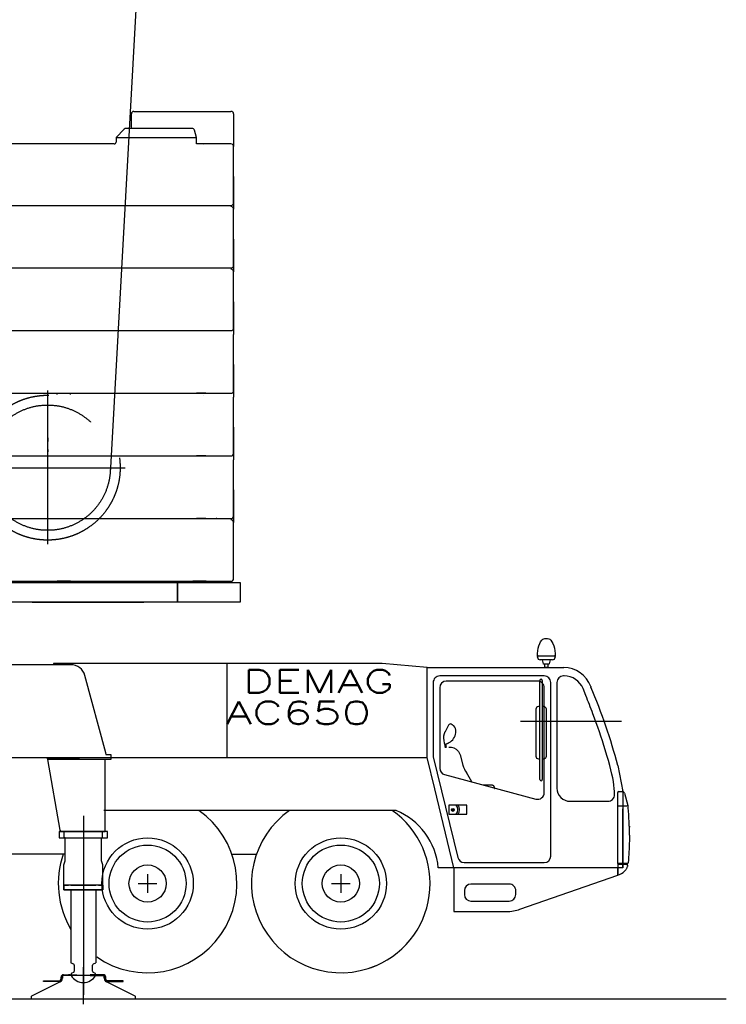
# Model space of a CAD drawing. Extents: x 2355 to 145802, y 9919 to 95870.
# Tile 57 of 60: x 140391 to 145802, y 9919 to 17463. Entities that reach past the tile are written whole.
import ezdxf
from ezdxf.enums import TextEntityAlignment as Align

# ---------------------------------------------------------------- set-up
doc = ezdxf.new("R2010")
doc.units = 0
doc.header["$LTSCALE"] = 87.5
doc.linetypes.add('CENTER', pattern=[50.5, 30, -9, 2.5, -9])
doc.linetypes.add('HIDDEN', pattern=[12.6, 8.4, -4.2])
doc.layers.get('0').update_dxf_attribs({"linetype": 'CONTINUOUS'})
doc.layers.add('1', color=7, linetype='CONTINUOUS')
doc.layers.add('11', color=7, linetype='CONTINUOUS')
doc.styles.get("Standard").update_dxf_attribs({"font": 'txt', "bigfont": 'bigfont'})

# ---------------------------------------------------------------- blocks, each defined once
blk = doc.blocks.new('*G142')
at = {"layer": '11', "color": 7, "linetype": 'CONTINUOUS'}
for p, q in [((142850.000611, 10916.568515), (142850.000611, 10772.568515)), ((142778.000611, 10844.568515), (142922.000611, 10844.568515))]:
    blk.add_line(p, q, dxfattribs=at)
blk = doc.blocks.new('*G143')
at = {"layer": '11', "color": 7, "linetype": 'CONTINUOUS'}
for p, q in [((141370.000306, 10916.568515), (141370.000306, 10772.568515)), ((141298.000306, 10844.568515), (141442.000306, 10844.568515))]:
    blk.add_line(p, q, dxfattribs=at)
blk = doc.blocks.new('*G149')
at = {"layer": '11', "color": 7, "linetype": 'CENTER'}
for p, q in [((140878.415621, 10241.380436), (140878.415621, 10083.953601)), ((140878.415621, 10241.380436), (140878.415621, 10083.953601)), ((140878.415621, 9919.0862), (140878.415621, 10203.863269))]:
    blk.add_line(p, q, dxfattribs=at)
at = {"layer": '11', "color": 7, "linetype": 'CONTINUOUS'}
for p, q in [((140707.416476, 10111.685306), (140707.416476, 10127.99924)), ((140713.416232, 10127.99924), (140713.416232, 10111.687976)), ((140726.41672, 10139.999134), (140718.415011, 10135.380298)), ((140718.415011, 10135.380298), (140718.415011, 10124.305469)), ((140718.415011, 10124.305469), (140718.415011, 10118.114597)), ((140725.415743, 10145.999271), (140827.417696, 10145.999271)), ((140733.417452, 10139.999134), (140726.41672, 10139.999134)), ((141030.417574, 10139.999134), (140733.417452, 10139.999134)), ((140768.415011, 10145.999271), (140764.215792, 10145.999271)), ((140776.41672, 10145.999271), (140768.415011, 10145.999271)), ((140827.417696, 10145.999271), (140827.417696, 10139.999515)), ((140929.416598, 10145.999271), (140929.416598, 10139.999515)), ((141031.415499, 10145.999271), (140929.416598, 10145.999271)), ((140929.416598, 10139.999515), (141031.415499, 10139.999515)), ((141038.419283, 10135.380298), (141030.417574, 10139.999134)), ((141038.419283, 10124.304706), (141038.419283, 10135.380298)), ((141038.419283, 10118.113834), (141038.419283, 10124.304706)), ((141043.415011, 10127.99924), (141043.415011, 10111.687976)), ((141049.414767, 10111.685306), (141049.414767, 10127.99924)), ((140701.792086, 10091.261036), (140481.186617, 9981.379062)), ((140573.493136, 10093.687946), (140573.493136, 10099.68732)), ((140573.493136, 10099.68732), (140695.416964, 10099.68732)), ((140695.416964, 10093.687946), (140573.493136, 10093.687946)), ((141275.644625, 9981.379062), (141055.042208, 10091.260654)), ((141061.414278, 10093.687946), (141183.341158, 10093.687946)), ((141183.341158, 10099.68732), (141061.41733, 10099.68732)), ((141183.341158, 10093.687946), (141183.341158, 10099.68732)), ((140478.415621, 9976.903659), (140478.415621, 9959.99921)), ((140478.415621, 9959.99921), (141278.415621, 9959.99921)), ((141278.415621, 9959.99921), (141278.415621, 9976.903659))]:
    blk.add_line(p, q, dxfattribs=at)
for centre, radius, start, end in [((140695.416964, 10111.687976), 18.000031, -90, 0), ((140695.416964, 10111.685306), 11.997986, -90, 0), ((140688.419283, 10118.111736), 29.996533, -63.526337, 0.003845), ((140725.415743, 10127.99924), 18.000031, 90, 180), ((140725.415743, 10127.99924), 12.000275, 90, 180), ((141031.415499, 10127.99924), 17.999268, 0, 90), ((141031.415499, 10127.99924), 11.999512, 0, 90), ((141068.418063, 10118.113834), 29.998779, 180, -116.478394), ((141061.414278, 10111.687976), 17.999268, 180, -90), ((141061.414278, 10111.685306), 11.999512, 180, -89.985413), ((140483.4144, 9976.903659), 4.999225, 116.4617609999, 179.9983830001), ((141273.41379, 9976.902324), 5.001831, 0, 63.4968489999)]:
    blk.add_arc(centre, radius, start, end, dxfattribs=at)
blk = doc.blocks.new('*G141')
at = {"layer": '11', "color": 7, "linetype": 'CONTINUOUS'}
for p, q in [((144413.4, 12721.6), (144433.4, 12721.6)), ((141978.7, 12529.6), (140648.7, 12529.6)), ((142115, 12529.6), (140648.7, 12529.6)), ((140648.7, 12529.6), (140648.7, 12521.1)), ((141978.7, 11810.4), (141978.7, 12529.6)), ((142135, 12529.6), (142115, 12529.6)), ((143166.6, 12529.6), (142135, 12529.6)), ((143510.1, 12499.6), (143166.6, 12529.6)), ((144359.9, 12588.6), (144355.9, 12588.6)), ((144355.9, 12578.6), (144355.9, 12583.6)), ((144357.9, 12585.6), (144359.9, 12585.6)), ((144359.9, 12585.6), (144359.9, 12588.6)), ((144359.9, 12588.6), (144486.9, 12588.6)), ((144486.9, 12585.6), (144359.9, 12585.6)), ((144393.4, 12558.6), (144375.9, 12558.6)), ((144402.2, 12527.8), (144393.4, 12558.6)), ((144453.4, 12558.6), (144393.4, 12558.6)), ((144411.2, 12525.6), (144404.5, 12525.6)), ((144411.2, 12499.6), (144411.2, 12525.6)), ((144435.6, 12525.6), (144411.2, 12525.6)), ((144442.2, 12525.6), (144435.6, 12525.6)), ((144435.6, 12525.6), (144435.6, 12499.6)), ((144453.4, 12558.6), (144445.1, 12527.8)), ((144470.9, 12558.6), (144453.4, 12558.6)), ((144490.9, 12588.6), (144486.9, 12588.6)), ((144486.9, 12588.6), (144486.9, 12585.6)), ((144486.9, 12585.6), (144488.9, 12585.6)), ((144490.9, 12583.6), (144490.9, 12578.6)), ((140782.4, 12521.1), (138631.3, 12521.1)), ((143510.1, 11810.4), (143510.1, 12499.6)), ((143510.1, 12499.6), (144515.1, 12499.6)), ((143510.1, 11810.4), (143510.1, 12499.6)), ((144423.4, 12499.6), (144411.2, 12499.6)), ((144435.6, 12499.6), (144423.4, 12499.6)), ((144515.1, 12499.6), (144556.6, 12499.6)), ((141049.6, 11845.6), (140890.5, 12438.1)), ((143557.2, 12384.7), (143557.2, 11815.3)), ((144407.2, 12434.7), (143607.2, 12434.7)), ((144357.2, 12395.2), (143657.2, 12395.2)), ((144374.8, 11640.6), (144374.8, 12400.6)), ((144392.8, 12400.6), (144392.8, 11640.6)), ((144457.2, 11054.7), (144457.2, 12384.7)), ((144505.1, 12384.7), (144505.1, 11574.7)), ((144561.2, 12434.7), (144555.1, 12434.7)), ((143607.2, 12345.2), (143607.2, 11727.4)), ((144407.2, 11539.8), (144407.2, 12345.2)), ((144726.2, 12285.5), (144704.7, 12338.1)), ((144763.8, 12353.2), (144765.1, 12349.7)), ((144343.8, 12180.3), (144343.8, 11820.3)), ((144374.8, 12200.3), (144363.8, 12200.3)), ((144403.8, 12200.3), (144392.8, 12200.3)), ((144423.8, 11820.3), (144423.8, 12180.3)), ((144226.9, 12089.6), (144998.8, 12089.6)), ((143675.4, 12059), (143647.7, 12006.9)), ((143696.4, 12064.8), (143695.7, 12065.2)), ((143730.5, 12000.3), (143731.5, 12008.1)), ((143638.1, 11939.8), (143641.9, 11921.2)), ((141052.6, 11834.2), (141049.6, 11845.6)), ((143652.3, 11884.8), (143647.3, 11914.2)), ((143658.2, 11885.9), (143653.6, 11913.4)), ((143653.7, 11913.4), (143658.5, 11914.4)), ((143750.6, 11856.4), (143763.5, 11830.5)), ((141068.4, 11807.2), (138381.5, 11807.2)), ((140605.4, 11795.8), (140600.7, 11807.2)), ((140600.7, 11807.2), (140613.6, 11807.2)), ((140700.8, 11254.6), (140605.4, 11795.8)), ((141046.4, 11794.2), (140605.7, 11794.2)), ((140613.6, 11807.2), (140849.3, 11807.2)), ((140648.7, 11810.4), (141978.7, 11810.4)), ((140648.7, 11810.4), (143510.1, 11810.4)), ((141088.4, 11794.2), (140695.3, 11794.2)), ((141046.5, 11794.2), (141034.4, 11794.2)), ((141046.4, 11244.2), (141046.5, 11794.2)), ((141046.4, 11244.2), (141046.4, 11794.2)), ((141049.5, 11834.2), (141088.4, 11834.2)), ((141088.4, 11834.2), (141088.4, 11794.2)), ((143568.8, 11569.7), (143510.1, 11810.4)), ((143557.2, 11815.3), (143745.7, 11042.8)), ((143763.5, 11830.5), (143785.2, 11750.2)), ((144363.8, 11800.3), (144374.8, 11800.3)), ((144392.8, 11800.3), (144404.5, 11800.3)), ((144970.1, 11749.7), (145010.1, 11549.7)), ((143644.3, 11679.1), (144344.3, 11491.5)), ((143716.4, 10964.7), (143568.8, 11569.7)), ((144006.6, 11597.9), (143940.1, 11597.9)), ((144978, 11549.7), (145004.3, 11549.7)), ((145010.1, 11549.7), (145010, 10964.7)), ((144605.1, 11474.7), (144895.7, 11474.7)), ((144970, 10996.7), (144970, 11541.7)), ((145021.7, 11536.5), (145047.5, 11443.5)), ((143272.7, 11404.6), (141034.4, 11404.6)), ((143272.7, 11404.6), (143242.7, 11404.6)), ((143813.8, 11445.6), (143675.8, 11445.6)), ((143675.8, 11445.6), (143675.8, 11375.6)), ((143706.9, 11412.7), (143705.7, 11412)), ((143705.7, 11412), (143705.7, 11410.8)), ((143705.7, 11410.8), (143705.7, 11410.4)), ((143705.7, 11410.4), (143705.7, 11409.8)), ((143705.7, 11409.8), (143706.5, 11409.8)), ((143706.5, 11405.8), (143705.8, 11404.8)), ((143705.8, 11404.8), (143707.3, 11404.3)), ((143706.5, 11409.8), (143706.5, 11409)), ((143706.5, 11409), (143706.5, 11408)), ((143706.5, 11408), (143706.5, 11407.5)), ((143706.5, 11407.5), (143706.5, 11407.1)), ((143706.5, 11407.1), (143706.5, 11405.8)), ((143708.4, 11412.7), (143706.9, 11412.7)), ((143707.3, 11404.3), (143707.3, 11403.4)), ((143707.3, 11403.4), (143708, 11402.5)), ((143708, 11402.5), (143708.9, 11403.6)), ((143709.2, 11412), (143708.4, 11412.7)), ((143708.9, 11403.6), (143709.8, 11403.6)), ((143709.1, 11409.7), (143709.2, 11409.9)), ((143709.1, 11409.3), (143709.1, 11409.7)), ((143709.1, 11408.1), (143709.1, 11409.3)), ((143709.1, 11407.8), (143709.1, 11408.1)), ((143709.1, 11407), (143709.1, 11407.8)), ((143709.1, 11405.8), (143709.1, 11407)), ((143709.1, 11404.4), (143709.1, 11405.8)), ((143709.8, 11403.6), (143709.1, 11404.4)), ((143709.2, 11411), (143709.2, 11412)), ((143709.2, 11409.9), (143709.2, 11411)), ((143813.8, 11375.6), (143813.8, 11445.6)), ((144970, 11439.7), (145040.6, 11439.7)), ((145010, 10964.7), (145010.1, 11415.7)), ((145010, 11403.2), (145010, 10964.7)), ((143675.8, 11375.6), (143813.8, 11375.6)), ((141063.4, 11244.2), (140693.4, 11244.2)), ((140693.4, 11244.2), (140693.4, 11194.2)), ((140700.8, 11254.6), (140697.9, 11244.2)), ((140700.1, 11244.2), (140712.8, 11244.2)), ((140712.8, 11244.2), (141046.4, 11244.2)), ((140732.4, 11194.2), (140732.4, 11244.2)), ((140732.4, 11194.2), (140732.4, 11244.2)), ((140732.4, 11244.2), (140738.4, 11244.2)), ((141024.4, 11244.2), (141018.4, 11244.2)), ((141024.4, 11194.2), (141024.4, 11244.2)), ((141024.4, 11194.2), (141024.4, 11244.2)), ((141034.4, 11244.2), (141046.4, 11244.2)), ((141063.4, 11194.2), (141063.4, 11244.2)), ((145060, 11285.2), (145057.9, 11264)), ((140693.4, 11194.2), (141063.4, 11194.2)), ((140738.4, 11194.2), (140732.4, 11194.2)), ((140738.4, 11192.2), (140738.4, 11194.2)), ((140738.4, 11018.6), (140738.4, 11192.2)), ((141018.4, 11018.6), (141018.4, 11194.2)), ((141018.4, 11194.2), (141024.4, 11194.2)), ((140520.1, 11069.6), (140025.9, 11069.6)), ((140734.1, 11069.6), (140520.1, 11069.6)), ((140729.4, 10988.7), (140738.4, 11018.6)), ((141027.4, 10988.7), (141018.4, 11018.6)), ((142010.9, 11069.6), (142204.1, 11069.6)), ((140729.4, 10831.2), (140729.4, 10988.7)), ((141027.4, 10831.2), (141027.4, 10988.7)), ((143716.4, 10964.7), (143596.2, 10964.7)), ((144785.1, 10964.7), (143716.4, 10964.7)), ((143716.4, 10964.7), (143716.4, 10629.7)), ((145010, 10964.7), (143716.4, 10964.7)), ((143794.3, 11004.7), (144407.2, 11004.7)), ((144970, 10964.7), (144785.1, 10964.7)), ((144970, 10996.7), (144970, 10989.7)), ((145042.7, 10996.7), (144970, 10996.7)), ((144970, 10989.7), (144970, 10907.7)), ((145040, 10989.7), (144970, 10989.7)), ((144970, 10907.7), (144970, 10964.7)), ((145038.5, 10996.7), (145042.7, 10996.7)), ((145040, 10989.7), (145038.5, 10989.7)), ((145048, 10981.3), (145048, 10981.7)), ((144221.9, 10647.8), (144970, 10907.7)), ((141027.4, 10831.2), (140729.4, 10831.2)), ((140729.4, 10831.2), (140729.4, 10796.2)), ((140729.4, 10796.2), (140729.4, 10831.2)), ((140729.4, 10831.2), (140763.4, 10831.2)), ((140763.4, 10831.2), (140729.4, 10831.2)), ((140729.4, 10796.2), (141027.4, 10796.2)), ((141027.4, 10796.2), (140729.4, 10796.2)), ((140783.4, 10831.2), (140973.4, 10831.2)), ((140783.4, 10796.2), (140783.4, 10236.2)), ((140973.4, 10796.2), (140973.4, 10236.2)), ((140993.4, 10831.2), (141027.4, 10831.2)), ((140993.4, 10831.2), (141027.4, 10831.2)), ((141027.4, 10796.2), (141027.4, 10831.2)), ((141027.4, 10831.2), (141027.4, 10796.2)), ((143796.4, 10789.9), (143796.4, 10759.9)), ((144140.1, 10839.9), (143846.4, 10839.9)), ((144190.1, 10759.9), (144190.1, 10789.9)), ((143846.4, 10709.9), (144140.1, 10709.9)), ((143716.4, 10629.7), (144119.1, 10629.7)), ((140783.4, 10236.2), (140802.2, 10228.7)), ((140808.4, 10219.5), (140808.4, 10172.8)), ((140948.4, 10172.8), (140948.4, 10219.4)), ((140954.7, 10228.7), (140973.4, 10236.2)), ((140784.4, 10149.5), (140784.4, 10140)), ((140802.3, 10163.6), (140790.6, 10158.7)), ((140966.3, 10158.7), (140954.6, 10163.6)), ((140972.4, 10140), (140972.4, 10149.5)), ((128646.9, 9960), (145801.8, 9960))]:
    blk.add_line(p, q, dxfattribs=at)
at = {"layer": '11', "color": 7, "linetype": 'HIDDEN'}
blk.add_line((144006.6, 11597.9), (143940.2, 11597.9), dxfattribs=at)
at = {"layer": '11', "color": 7, "linetype": 'CENTER'}
blk.add_line((140878.4, 11363.1), (140878.4, 9991.2), dxfattribs=at)
at = {"layer": '11', "color": 7, "linetype": 'CONTINUOUS'}
for points in [[(144355.9, 12588.6), (144356.5, 12607.8), (144358.4, 12627.6), (144361.8, 12647.3), (144366.6, 12665.9), (144372.7, 12682.6), (144380, 12696.8), (144388, 12707.9), (144396.5, 12715.7), (144405, 12720.2), (144413.4, 12721.6)], [(144433.4, 12721.6), (144441.7, 12720.2), (144450.3, 12715.7), (144458.7, 12707.9), (144466.8, 12696.8), (144474, 12682.6), (144480.2, 12665.9), (144485, 12647.3), (144488.3, 12627.6), (144490.3, 12607.8), (144490.9, 12588.6)], [(144404.5, 12525.6), (144404.2, 12525.6), (144403.8, 12525.7), (144403.5, 12525.8), (144403.1, 12526), (144402.9, 12526.2), (144402.6, 12526.5), (144402.4, 12526.8), (144402.3, 12527.1), (144402.2, 12527.4), (144402.2, 12527.8)], [(143714.3, 12052.4), (143712.5, 12053.9), (143710.7, 12055.3), (143708.9, 12056.7), (143707.1, 12058), (143705.3, 12059.3), (143703.5, 12060.6), (143701.7, 12061.7), (143699.9, 12062.8), (143698.2, 12063.8), (143696.4, 12064.8)], [(143658.5, 11914.4), (143660.5, 11915.2), (143662.5, 11916.1), (143664.6, 11917.1), (143666.6, 11918), (143668.6, 11919), (143670.6, 11920), (143672.5, 11921.1), (143674.5, 11922.2), (143676.4, 11923.3), (143678.3, 11924.5)], [(144945.1, 11549.7), (144943.6, 11573.4), (144940.9, 11598.5), (144937, 11625.2), (144932, 11653.5), (144925.8, 11683.6), (144918.3, 11715.6), (144909.6, 11749.9), (144899.6, 11786.6), (144888.1, 11825.9), (144875.1, 11868.3)], [(144404.5, 11800.3), (144407.4, 11800.5), (144410.4, 11801.2), (144413.3, 11802.3), (144416, 11804), (144418.5, 11806.1), (144420.5, 11808.7), (144422.1, 11811.5), (144423.2, 11814.4), (144423.7, 11817.4), (144423.8, 11820.3)], [(145060, 11214.7), (145059.9, 11193.4), (145059.6, 11172.2), (145059.2, 11151), (145058.5, 11129.8), (145057.7, 11108.7), (145056.6, 11087.7), (145055.4, 11066.7), (145054, 11045.7), (145052.4, 11024.8), (145050.7, 11004)], [(145023, 10939.7), (145026, 10942.9), (145028.9, 10946.3), (145031.6, 10949.8), (145034.3, 10953.5), (145036.8, 10957.3), (145039.2, 10961.2), (145041.5, 10965.3), (145043.6, 10969.5), (145045.5, 10973.8), (145047.3, 10978.1)]]:
    blk.add_lwpolyline(points, dxfattribs=at)
for centre, radius in [((143707.5, 11408.4), 11), ((143707.5, 11408.4), 9), ((141370, 10844.6), 350), ((142850, 10844.6), 350), ((141370, 10844.6), 295), ((142850, 10844.6), 295), ((141370, 10844.6), 142.5), ((142850, 10844.6), 142.5)]:
    blk.add_circle(centre, radius, dxfattribs=at)
for centre, radius, start, end in [((144357.9, 12583.6), 2, 90.02623, 180), ((144375.9, 12578.6), 20, 179.99081, -90), ((144442.2, 12528.6), 3, -89.99164, -15.0679), ((144470.9, 12578.6), 20, -90.00787, 0), ((144488.9, 12583.6), 2, 0.01312, 90), ((140782.4, 12409.1), 112, 15.00031, 90.00038), ((144556.6, 12279.7), 219.9, 19.51956, 90), ((143607.2, 12384.7), 50, 89.99895, 180), ((143657.2, 12345.2), 50, 90, 180), ((144357.2, 12345.2), 50, -0.00052, 90), ((144383.8, 12400.6), 9, 0, 180), ((144407.2, 12384.7), 50, 0.00314, 90), ((144555.1, 12384.7), 50, 90, 180), ((144561.2, 12279.7), 155, 22.14081, 90), ((140853.8, 10678.3), 4253.4, 18.80963, 23.13863), ((139433.9, 10160.6), 5702.9, 20.35884, 21.87631), ((144363.8, 12180.3), 20, 90, 180), ((144403.8, 12180.3), 20, 0.00394, 90), ((139433.3, 10160.4), 5703.5, 17.42459, 20.35864), ((143736, 11960), 100, 152.02594, -168.35898), ((143688.6, 12052), 15, 61.69331, 152.02657), ((143631.3, 12012.7), 100, -61.91246, -7.12735), ((143681.9, 12014.3), 50, -7.12492, 49.59029), ((140853.2, 10678.1), 4254, 14.59001, 18.80943), ((143651.7, 11923.2), 10, -168.37573, -78.49762), ((143686.6, 11808.4), 80, 36.87282, 96.29172), ((144363.8, 11820.3), 20, 179.99869, -90), ((143657.2, 11727.4), 50, 179.99979, -104.99576), ((143977.4, 11805.5), 200, -163.9516, -146.18191), ((140983.4, 9919), 3338.8, 30.72078, 32.11856), ((144383.8, 11640.6), 9, 179.86597, 0), ((144006.6, 11577.9), 20, -0.00787, 90), ((144016.6, 11577.9), 10, -32.83337, 0), ((144605.1, 11574.7), 100, 179.99921, -90), ((144012.4, 11512.4), 933.4, 0.79382, 2.2867), ((144978, 11541.7), 8, 90, 180), ((145004.3, 11531.7), 18, 15.55498, 90), ((144357.2, 11539.8), 50, -105.00067, 0), ((144895.7, 11524.7), 50, -89.99997, 0.79002), ((141370, 10844.6), 684, -124.66055, 54.95837), ((142850, 10844.6), 684, 125.04657, -66.61946), ((142850, 10844.6), 684, -70.55542, 54.9587), ((143069, 10915.9), 529.5, 5.29138, 67.36992), ((143696.6, 11410.6), 50, -44.42688, 44.43065), ((143696.6, 11410.6), 62, -34.36664, 34.3698), ((144951.2, 11416.7), 100, 4.98527, 15.55072), ((142634.9, 11214.7), 2425.1, 0.00014, 4.98431), ((141370, 10844.6), 684, 160.79536, -149.04516), ((143794.3, 11054.7), 50, -166.2941, -90), ((144407.2, 11054.7), 50, -89.99896, 0), ((144935.7, 11024.3), 121.6, -73.62076, -44.12505), ((145038.5, 10993.2), 3.5, 90, -90), ((145040, 10981.7), 8, 0.02621, 90), ((145042.7, 11004.7), 8, -90.00012, -5.02951), ((145040, 10981.3), 8, -23.34798, 0), ((143846.4, 10789.9), 50, 90, 180), ((144140.1, 10789.9), 50, -0.00262, 90), ((143846.4, 10759.9), 50, -179.99841, -90), ((144140.1, 10759.9), 50, -90, 0), ((144119.1, 10930.3), 300.6, -90.00186, -70.00058), ((140798.4, 10219.5), 10, -0.00353, 67.48801), ((140958.4, 10219.4), 10, 111.77824, 180), ((140794.4, 10149.5), 10, 112.61582, 180), ((140878.4, 10195.2), 109, -149.58621, -30.41534), ((140798.4, 10172.8), 10, -67.37649, 0), ((140958.4, 10172.8), 10, -179.99829, -112.63147), ((140962.4, 10149.5), 10, -0.00354, 67.38387)]:
    blk.add_arc(centre, radius, start, end, dxfattribs=at)
at = {"layer": '11', "color": 7, "linetype": 'HIDDEN'}
for centre, radius, start, end in [((144006.6, 11577.9), 20, -0.01181, 90), ((144016.6, 11577.9), 9.99, -32.85159, 0)]:
    blk.add_arc(centre, radius, start, end, dxfattribs=at)
at = {"color": 7, "linetype": 'CONTINUOUS'}
for name in ['*G143', '*G142']:
    blk.add_blockref(name, (0, 0), dxfattribs=at)
at = {"layer": '11', "color": 7, "linetype": 'CONTINUOUS'}
blk.add_blockref('*G149', (0, 0), dxfattribs=at)
at = {"layer": '11', "color": 7, "linetype": 'CONTINUOUS', "width": 1.5}
for s, p in [('DEMAG', (142101.5, 12253.8)), ('AC650', (141968.5, 12012.7))]:
    blk.add_text(s, height=175, dxfattribs=at).set_placement(p, align=Align.BOTTOM_LEFT)
blk = doc.blocks.new('*G150')
at = {"layer": '11', "color": 7, "linetype": 'CONTINUOUS'}
for p, q in [((141265.980226, 16760.816684), (142008.894044, 16760.816684)), ((141245.979005, 16630.820956), (141245.979005, 16740.818515)), ((142028.895265, 16740.818515), (142028.895265, 16490.818515)), ((139663.050538, 16630.817905), (139629.972535, 16630.817905)), ((139629.972535, 16630.817905), (139629.972535, 16180.820956)), ((140089.735108, 16630.817905), (139663.050538, 16630.817905)), ((140167.70752, 16560.819736), (140103.913575, 16624.928012)), ((141191.724854, 16624.845615), (141128.736573, 16560.819736)), ((141709.32129, 16630.817905), (141205.982667, 16630.817905)), ((141744.166261, 16560.819736), (141728.571778, 16616.236606)), ((140167.70752, 16525.819125), (140167.70752, 16560.819736)), ((141128.736573, 16560.819736), (141744.166261, 16560.819736)), ((141128.736573, 16560.819736), (141128.736573, 16525.819125)), ((141744.166261, 16510.816684), (141744.166261, 16560.819736)), ((141113.740235, 16510.816684), (140182.709962, 16510.816684)), ((142008.894044, 16510.816684), (141744.166261, 16510.816684)), ((141799.970704, 16505.820956), (141799.970704, 16505.817905)), ((142028.895265, 16060.819736), (142028.895265, 16490.818515)), ((142028.895265, 16260.819736), (142028.895265, 16010.819736)), ((139629.972535, 16150.819125), (139629.972535, 15700.819125)), ((139649.970704, 16160.816684), (140151.197511, 16160.816684)), ((140171.192628, 16140.818515), (140171.192628, 16050.819125)), ((140181.19629, 16040.818515), (141756.09253, 16040.818515)), ((141756.09253, 16040.818515), (142008.894044, 16040.818515)), ((142028.895265, 15580.820956), (142028.895265, 16010.819736)), ((142028.895265, 15780.817905), (142028.895265, 15530.817905)), ((139629.972535, 15670.820346), (139629.972535, 15220.820346)), ((139649.970704, 15680.817905), (140151.197511, 15680.817905)), ((140171.192628, 15660.819736), (140171.192628, 15570.820346)), ((140181.19629, 15560.816684), (141756.09253, 15560.816684)), ((141756.09253, 15560.816684), (142008.894044, 15560.816684)), ((142028.895265, 15100.819125), (142028.895265, 15530.817905)), ((142028.895265, 15300.819125), (142028.895265, 15050.819125)), ((139629.972535, 15190.818515), (139629.972535, 14740.818515)), ((139649.970704, 15200.819125), (140151.197511, 15200.819125)), ((140171.192628, 15180.817905), (140171.192628, 15090.818515)), ((140181.19629, 15080.817905), (141115.253907, 15080.817905)), ((141115.253907, 15080.817905), (141756.09253, 15080.817905)), ((141756.09253, 15080.817905), (142008.894044, 15080.817905)), ((142028.895265, 14620.820346), (142028.895265, 15050.819125)), ((142028.895265, 14820.820346), (142028.895265, 14570.820346)), ((139649.970704, 14720.814242), (140151.197511, 14720.814242)), ((139629.972535, 14710.816684), (139629.972535, 14260.819736)), ((140171.192628, 14700.819125), (140171.192628, 14610.819736)), ((140181.19629, 14600.819125), (141115.253907, 14600.819125)), ((140676.618653, 14590.818515), (140676.618653, 14600.819125)), ((140676.618653, 14600.819125), (140776.618653, 14600.819125)), ((140776.618653, 14600.819125), (140776.618653, 14590.818515)), ((141115.253907, 14600.819125), (141756.09253, 14600.819125)), ((141815.559083, 14600.819125), (141744.166261, 14600.819125)), ((141756.09253, 14600.819125), (142008.894044, 14600.819125)), ((141799.970704, 14585.819736), (141799.970704, 14585.816684)), ((142028.895265, 14140.818515), (142028.895265, 14570.820346)), ((142028.895265, 14340.818515), (142028.895265, 14090.818515)), ((139663.050538, 14230.814853), (139629.972535, 14230.814853)), ((139629.972535, 14230.814853), (139629.972535, 13780.817905)), ((139649.970704, 14240.815463), (140151.197511, 14240.815463)), ((140089.735108, 14230.814853), (139663.050538, 14230.814853)), ((139664.661866, 14140.818515), (139664.661866, 14240.818515)), ((140167.70752, 14160.819736), (140103.913575, 14224.92496)), ((140171.192628, 14220.820346), (140171.192628, 14130.817905)), ((140171.192628, 14120.820346), (139684.663087, 14120.820346)), ((140167.70752, 14125.819125), (140167.70752, 14160.819736)), ((140181.19629, 14120.820346), (141115.253907, 14120.820346)), ((141115.253907, 14120.820346), (141756.09253, 14120.820346)), ((141815.559083, 14120.820346), (141744.166261, 14120.820346)), ((141756.09253, 14120.820346), (142008.894044, 14120.820346)), ((142028.895265, 13660.819736), (142028.895265, 14090.818515)), ((140116.395265, 13880.814853), (140127.467042, 13880.814853)), ((142028.895265, 13860.819736), (142028.895265, 13610.819736)), ((139663.050538, 13750.816073), (139629.972535, 13750.816073)), ((139629.972535, 13750.816073), (139629.972535, 13300.819125)), ((139649.970704, 13760.816684), (140151.197511, 13760.816684)), ((139664.661866, 13660.819736), (139664.661866, 13760.819736)), ((140171.192628, 13740.818515), (140171.192628, 13650.819125)), ((140171.192628, 13640.818515), (139684.663087, 13640.818515)), ((140181.19629, 13640.815463), (141115.253907, 13640.815463)), ((140209.968263, 13640.818515), (140309.968263, 13640.818515)), ((140676.618653, 13640.818515), (140776.618653, 13640.818515)), ((141115.253907, 13640.818515), (141756.09253, 13640.818515)), ((141815.559083, 13640.818515), (141744.166261, 13640.818515)), ((141756.09253, 13640.815463), (142008.894044, 13640.815463)), ((142028.895265, 13180.817905), (142028.895265, 13610.819736)), ((139649.970704, 13280.817905), (140151.197511, 13280.817905)), ((140171.192628, 13260.819736), (140171.192628, 13170.820346)), ((139629.972535, 13150.819125), (142079.969483, 13150.819125)), ((139629.972535, 13000.819125), (139629.972535, 13150.819125)), ((140181.19629, 13160.819736), (141115.253907, 13160.819736)), ((141115.253907, 13160.819736), (141756.09253, 13160.819736)), ((141756.09253, 13160.819736), (142008.894044, 13160.819736)), ((142079.969483, 13150.819125), (142079.969483, 13000.819125)), ((142079.969483, 13000.819125), (139629.972535, 13000.819125)), ((139687.086183, 13000.819125), (139679.496461, 12957.783237)), ((140039.613038, 12957.783237), (140039.613038, 13000.819125)), ((139679.496461, 12957.783237), (140039.613038, 12957.783237))]:
    blk.add_line(p, q, dxfattribs=at)
at = {"layer": '11', "color": 7, "linetype": 'HIDDEN'}
for p, q in [((141799.970704, 16505.814853), (141799.970704, 16505.817905)), ((141715.559083, 14600.819125), (141815.559083, 14600.819125)), ((140034.968263, 14110.819736), (140034.968263, 13640.818515)), ((141715.559083, 14120.820346), (141815.559083, 14120.820346)), ((140034.968263, 14092.652621), (140034.968263, 13788.984408)), ((139924.970704, 13775.816073), (139924.970704, 13775.819125)), ((140034.968263, 13630.817905), (140034.968263, 13160.819736)), ((140034.968263, 13612.65079), (140034.968263, 13308.985629)), ((141715.559083, 13640.818515), (141815.559083, 13640.818515)), ((141717.573243, 13160.819736), (141717.573243, 13150.819125)), ((141817.573243, 13160.819736), (141717.573243, 13160.819736)), ((141717.573243, 13150.819125), (141817.573243, 13150.819125)), ((141817.573243, 13150.819125), (141817.573243, 13160.819736))]:
    blk.add_line(p, q, dxfattribs=at)
at = {"layer": '11', "color": 7, "linetype": 'CENTER'}
for p, q in [((140604.993897, 13444.892612), (140604.993897, 14621.146884)), ((139944.999391, 14322.169223), (139944.999391, 14156.88602)), ((139900.458985, 14211.530795), (139992.548829, 14211.530795)), ((140604.993897, 14258.216586), (140604.993897, 14232.21561)), ((140604.993897, 14168.821445), (140604.993897, 14152.821078)), ((140024.836427, 14030.824008), (141197.858888, 14030.824008)), ((140604.993897, 13803.428378), (140604.993897, 13829.426303)), ((141899.995118, 13640.818515), (141894.996339, 13640.818515)), ((139639.970094, 13150.819125), (140177.631837, 13150.819125)), ((140130.06714, 13150.819125), (139950.071412, 13150.819125)), ((140042.493897, 13000.819125), (140042.493897, 13150.819125)), ((140042.493897, 13150.819125), (140042.493897, 13000.819125)), ((140156.940919, 13150.819125), (140216.938477, 13150.819125)), ((140177.631837, 13150.819125), (140177.631837, 13200.697055)), ((140211.982423, 13160.819736), (140211.982423, 13150.819125)), ((140311.982423, 13160.819736), (140211.982423, 13160.819736)), ((140211.982423, 13150.819125), (140311.982423, 13150.819125)), ((140311.982423, 13150.819125), (140311.982423, 13160.819736)), ((141212.727052, 13150.819125), (140485.725099, 13150.819125)), ((140658.771974, 13150.822177), (140718.775636, 13150.822177)), ((140778.632813, 13160.828891), (140678.632813, 13160.828891)), ((140678.632813, 13150.828281), (140778.632813, 13150.828281)), ((140730.726319, 13160.819736), (140682.423097, 13160.819736)), ((140721.577149, 13160.819736), (140691.57837, 13160.819736)), ((140691.57837, 13160.819736), (140721.577149, 13160.819736)), ((140691.57837, 13150.819125), (140721.577149, 13150.819125)), ((140700.72754, 13161.210361), (141110.725099, 13161.210361)), ((140730.726319, 13160.819736), (141090.723878, 13160.819736)), ((140972.993165, 13150.819125), (141922.993165, 13150.819125)), ((141120.722657, 13150.819125), (141155.98877, 13150.819125)), ((141744.178468, 13150.822177), (141128.74878, 13150.822177)), ((141215.992433, 13150.819125), (141155.98877, 13150.819125)), ((141340.723878, 13150.819125), (141212.727052, 13150.819125)), ((141511.99463, 13150.819125), (141519.996339, 13150.819125)), ((141899.995118, 13150.819125), (141519.996339, 13150.819125)), ((141519.996339, 13150.819125), (141899.995118, 13150.819125)), ((141721.986085, 13150.822177), (141541.987306, 13150.822177)), ((141598.365479, 13150.80997), (141598.365479, 13000.819125)), ((141598.365479, 13000.819125), (141598.365479, 13150.80997)), ((141744.178468, 13160.819736), (141817.573243, 13160.819736)), ((141817.573243, 13150.819125), (141744.178468, 13150.819125)), ((141817.573243, 13160.819736), (141817.573243, 13150.819125)), ((141901.997071, 13150.819125), (141909.992677, 13150.819125)), ((139809.995728, 12943.955722), (139809.995728, 13054.014316)), ((139809.995728, 13054.014316), (139809.995728, 12943.955722)), ((139695.365602, 13047.782626), (139679.496461, 12957.783237)), ((139753.498536, 13047.782626), (139695.365602, 13047.782626)), ((139750.819093, 13047.782626), (139869.175416, 13047.782626)), ((139866.495973, 13047.782626), (140039.613038, 13047.782626)), ((139921.168214, 13047.782626), (139911.167603, 13047.782626)), ((140039.613038, 13047.782626), (140039.613038, 12957.783237)), ((140485.725099, 13000.819125), (141340.723878, 13000.819125)), ((140825.227052, 13000.819125), (140996.223145, 13000.819125)), ((139679.496461, 12957.783237), (139753.498536, 12957.783237)), ((139753.498536, 12957.783237), (139866.495973, 12957.783237)), ((140039.613038, 12957.783237), (139753.498536, 12957.783237))]:
    blk.add_line(p, q, dxfattribs=at)
for radius in [555.004883, 480.102539]:
    blk.add_circle((140604.993897, 14030.824008), radius, dxfattribs=at)
at = {"layer": '11', "color": 7, "linetype": 'CONTINUOUS'}
for centre, radius, start, end in [((141265.980226, 16740.812411), 20.004272, 90, 179.982513), ((142008.900147, 16740.821567), 19.995117, 0, 90.026238), ((140089.735108, 16610.81058), 20.008268, 44.877552, 90.001144), ((141205.994874, 16610.789218), 20.02869, 90, 135.397171), ((141709.32129, 16610.819736), 19.998094, 15.716403, 90.000397), ((140182.709962, 16525.819125), 15.002441, 180, -90), ((141113.740235, 16525.816073), 14.99939, -90, 0.011658), ((142008.894044, 16490.815463), 20.001221, 0, 89.9912640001), ((139649.970704, 16180.814853), 19.99817, 180, -89.982513), ((140151.197511, 16140.821567), 19.995117, 0, 90.0087429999), ((140181.19629, 16050.822177), 10.003663, 180, -90.0174559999), ((142008.894044, 16060.819736), 20.001221, -90, 0), ((142008.894044, 16010.813632), 20.001222, 0, 89.982521), ((139649.970704, 15700.816073), 19.998169, 180, -89.991272), ((140151.191407, 15660.819736), 20.001221, 0, 89.982513), ((140181.19629, 15570.817294), 10.003663, 180, -89.9825129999), ((142008.894044, 15580.820956), 20.004272, -90, 0), ((142008.894044, 15530.817905), 20.001221, 0, 90), ((139649.970704, 15220.817294), 19.998169, 180, -89.991272), ((140151.191407, 15180.817905), 20.001221, 0, 89.982521), ((140181.19629, 15090.818515), 10.003662, 180, -90), ((142008.894044, 15100.816073), 19.998169, -90, 0.008728), ((139649.970704, 14740.812411), 19.99817, 180, -89.982513), ((140151.197511, 14700.819125), 19.995117, 0, 90), ((140181.19629, 14610.822787), 10.003663, 180, -90.0174559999), ((142008.894044, 14620.820346), 20.001221, -90, 0), ((139649.973756, 14260.816684), 20.001221, 180, -90), ((140089.735108, 14210.804477), 20.010422, 44.883747, 90.001144), ((140151.197511, 14220.820346), 19.995117, 0, 90), ((139684.663087, 14140.821567), 20.001221, 180, -90.0087280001), ((140182.703858, 14125.819125), 14.996338, 180, -89.976685), ((140181.19629, 14130.824008), 10.003664, 180, -90.034943), ((142008.894044, 14140.821567), 20.001221, -90, -0.008728), ((139649.970704, 13780.814853), 19.998169, 180, -89.991272), ((140151.197511, 13740.821567), 19.995117, 0, 90.0087429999), ((139684.663087, 13660.819736), 20.001221, 180, -90), ((142008.894044, 13660.819736), 20.004272, -90, 0), ((140181.19629, 13650.816073), 10.003663, 180, -89.9825129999), ((142008.894044, 13610.813632), 20.001222, 0, 89.982521), ((139649.970704, 13300.816073), 19.998169, 180, -89.991272), ((140151.191407, 13260.819736), 20.001221, 0, 89.982513), ((140181.19629, 13170.820346), 10.003662, 180, -90), ((142008.894044, 13180.817905), 19.998169, -90, 0)]:
    blk.add_arc(centre, radius, start, end, dxfattribs=at)

msp = doc.modelspace()

# ---------------------------------------------------------------- linework, layer by layer
at = {"layer": '1', "color": 7, "linetype": 'CONTINUOUS'}
msp.add_line((142671.7, 42450.7), (141085.1, 14030.8), dxfattribs=at)

# ---------------------------------------------------------------- block references
at = {"layer": '11', "color": 7, "linetype": 'CONTINUOUS'}
for name in ['*G150', '*G141']:
    msp.add_blockref(name, (0, 0), dxfattribs=at)

doc.saveas('drawing.dxf')
